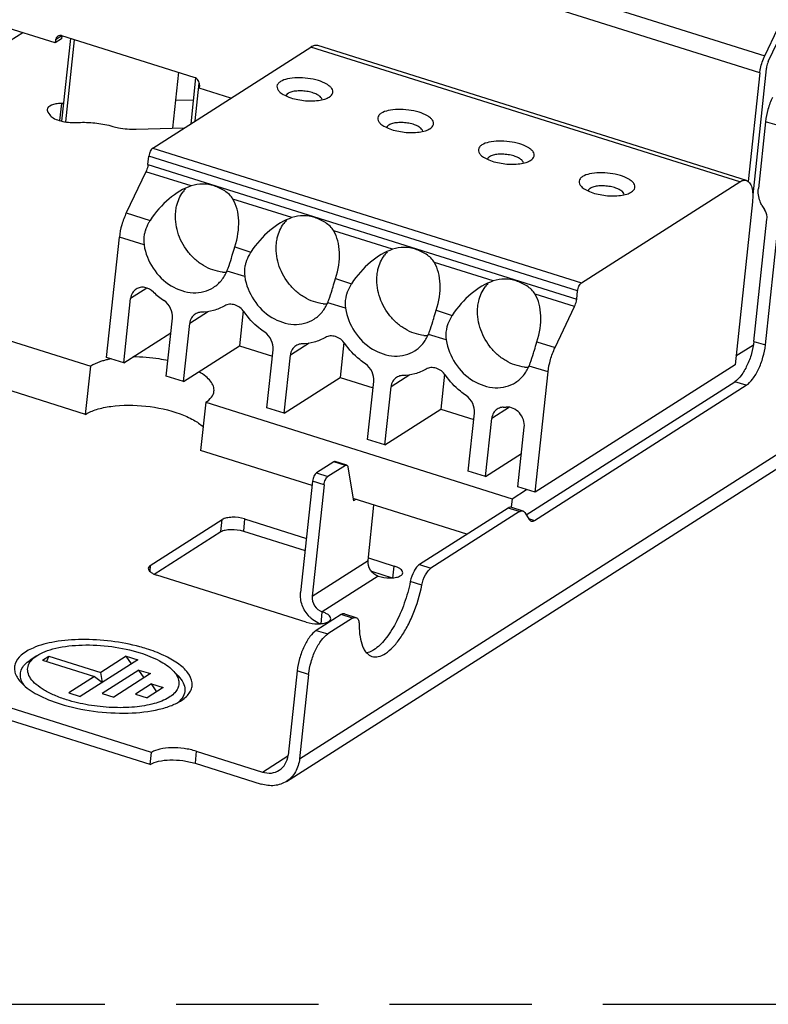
# Model space of a CAD drawing. Header units: millimetres. Extents: x 0 to 210, y 0 to 297.
# Tile 7 of 11: x 73 to 83, y 208 to 221. Entities that reach past the tile are written whole.
import ezdxf

# ---------------------------------------------------------------- set-up
doc = ezdxf.new("R2010")
doc.units = ezdxf.units.MM
doc.header["$LTSCALE"] = 19.36
doc.linetypes.add('PHANTOM', pattern=[0.8, 0.45, -0.05, 0.1, -0.05, 0.1, -0.05])
doc.layers.get('0').update_dxf_attribs({"linetype": 'CONTINUOUS'})
doc.layers.add('DEFAULT_3', color=7, linetype='PHANTOM')

msp = doc.modelspace()

# ---------------------------------------------------------------- linework, layer by layer
at = {"color": 9, "linetype": 'CONTINUOUS'}
for p, q in [((72.50049, 223.97255), (83.30515, 220.57739)), ((83.23884, 220.34599), (72.43418, 223.74116)), ((73.74338, 220.84786), (73.65636, 220.79238)), ((82.96464, 218.86285), (77.13169, 220.69575)), ((73.73589, 219.9292), (73.71094, 219.69593)), ((83.47253, 219.63166), (83.31594, 219.68086)), ((74.97802, 219.32267), (80.81097, 217.48977)), ((80.75869, 217.38003), (74.92574, 219.21292)), ((74.91364, 219.09986), (80.74659, 217.26696)), ((75.50107, 218.80717), (74.88522, 219.00069)), ((76.87123, 218.37663), (76.07015, 218.62835)), ((74.61879, 218.4414), (74.94327, 218.33944)), ((74.86007, 218.00525), (74.52406, 218.11084)), ((78.24138, 217.94608), (77.44031, 218.1978)), ((76.09509, 217.9775), (76.31343, 217.90889)), ((79.61154, 217.51553), (78.81047, 217.76726)), ((76.23023, 217.57471), (75.98883, 217.65056)), ((77.46524, 217.54696), (77.68359, 217.47835)), ((74.89995, 217.41944), (74.67773, 217.27776)), ((80.71818, 217.1678), (80.18062, 217.33671)), ((76.97644, 211.01844), (86.61993, 217.16665)), ((77.60038, 217.14416), (77.35898, 217.22002)), ((75.73505, 217.09927), (75.48091, 216.93724)), ((78.8354, 217.11641), (79.05374, 217.0478)), ((78.97054, 216.71361), (78.72914, 216.78947)), ((77.10521, 216.66872), (76.85107, 216.5067)), ((80.20556, 216.68586), (80.45174, 216.60851)), ((83.15834, 216.69436), (83.31493, 216.64515)), ((80.35701, 216.27794), (80.0993, 216.35892)), ((78.47536, 216.23817), (78.22123, 216.07615)), ((83.05352, 216.09642), (82.89693, 216.14562)), ((79.83091, 215.79832), (79.59138, 215.6456)), ((77.5997, 215.00727), (77.44311, 215.05648)), ((77.20459, 214.90441), (77.36117, 214.8552)), ((77.30889, 214.74546), (77.1523, 214.79466)), ((79.96962, 214.37863), (79.81303, 214.42783)), ((75.90689, 214.10703), (75.92443, 214.27105)), ((76.22894, 214.27889), (76.2114, 214.11487)), ((80.09321, 214.28466), (80.17262, 214.2597)), ((77.14661, 213.22831), (77.90801, 213.71374)), ((74.94549, 213.64692), (74.93693, 213.56695)), ((78.24706, 213.4752), (78.2646, 213.63922)), ((78.6071, 213.65899), (78.76369, 213.60979)), ((78.04706, 213.50052), (77.28566, 213.01509)), ((78.63957, 213.37783), (78.48298, 213.42703)), ((77.26811, 212.85108), (77.28566, 213.01509)), ((77.69795, 212.93033), (77.54136, 212.97953)), ((77.20406, 212.76449), (77.36065, 212.71528)), ((77.09925, 212.16655), (76.94266, 212.21575)), ((75.57119, 211.12095), (75.55365, 210.95694)), ((76.47158, 210.83802), (76.81845, 211.05917))]:
    msp.add_line(p, q, dxfattribs=at)
at = {"color": 6, "linetype": 'CONTINUOUS'}
for p, q in [((83.30515, 220.57739), (83.72526, 221.45927)), ((83.35428, 220.50064), (83.77439, 221.38252)), ((73.65198, 220.75138), (72.54861, 221.09809)), ((73.73899, 220.80685), (73.65198, 220.75138)), ((73.65636, 220.79238), (73.65198, 220.75138)), ((73.74338, 220.84786), (73.73899, 220.80685)), ((75.54421, 220.28392), (73.74343, 220.84979)), ((83.32586, 220.40147), (83.14225, 218.68491)), ((83.23884, 220.34599), (83.08079, 218.86841)), ((75.61373, 220.17731), (75.60934, 220.13631)), ((76.04131, 220.00057), (75.60934, 220.13631))]:
    msp.add_line(p, q, dxfattribs=at)
at = {"color": 7, "linetype": 'CONTINUOUS'}
for p, q in [((73.20864, 220.89069), (68.75111, 218.04879)), ((73.85882, 220.81353), (73.73847, 219.68839)), ((73.79442, 219.67754), (73.91408, 220.79616)), ((74.97802, 219.32267), (77.13169, 220.69575)), ((83.05569, 218.88211), (77.22273, 220.71501)), ((75.32674, 220.35226), (75.24537, 219.59163)), ((75.56205, 220.27574), (75.49539, 219.65252)), ((75.55668, 219.6916), (75.61181, 220.20696)), ((75.52993, 219.9754), (75.28575, 219.96911)), ((77.38163, 220.01675), (77.38389, 220.01822)), ((73.76431, 219.92994), (73.73589, 219.9292)), ((73.5513, 219.81152), (73.5759, 219.77451)), ((73.9081, 219.67013), (73.9942, 219.67235)), ((74.75162, 219.57891), (75.40638, 219.59577)), ((78.75179, 219.58621), (78.75405, 219.58768)), ((83.31594, 219.68086), (83.21886, 218.77325)), ((74.91364, 219.09986), (74.92574, 219.21292)), ((80.12195, 219.15566), (80.1242, 219.15713)), ((74.88522, 219.00069), (74.61879, 218.4414)), ((80.81097, 217.48977), (82.96464, 218.86285)), ((81.4921, 218.72511), (81.49436, 218.72658)), ((83.13833, 218.5915), (82.90148, 216.3773)), ((83.28577, 218.51248), (83.30264, 218.48661)), ((83.15834, 216.69436), (83.3361, 218.35622)), ((83.31493, 216.64515), (83.49269, 218.30701)), ((74.34924, 216.47651), (74.52406, 218.11084)), ((68.75111, 218.04879), (74.13387, 216.35736)), ((80.74659, 217.26696), (80.75869, 217.38003)), ((74.58413, 216.4027), (74.67773, 217.27776)), ((80.45174, 216.60851), (80.71818, 217.1678)), ((76.20887, 217.10999), (76.15783, 216.63288)), ((75.16155, 216.22126), (75.24603, 217.01105)), ((75.39643, 216.14745), (75.48091, 216.93724)), ((74.58413, 216.4027), (75.22464, 216.81106)), ((76.79697, 210.71072), (86.40673, 216.83742)), ((75.39643, 216.14745), (76.15783, 216.63288)), ((76.15783, 216.63288), (76.6067, 216.49183)), ((77.57902, 216.67944), (77.52799, 216.20234)), ((82.91426, 216.49675), (83.15208, 216.64837)), ((76.53171, 215.79071), (76.61619, 216.5805)), ((76.76659, 215.71691), (76.85107, 216.5067)), ((74.06369, 215.70129), (74.13387, 216.35736)), ((74.58413, 216.4027), (74.34924, 216.47651)), ((82.90148, 216.3773), (80.18219, 214.64362)), ((74.06369, 215.70129), (72.22482, 216.27913)), ((75.39643, 216.14745), (75.16155, 216.22126)), ((78.94918, 216.24889), (78.89815, 215.77179)), ((80.18219, 214.64362), (80.35701, 216.27794)), ((76.76659, 215.71691), (77.52799, 216.20234)), ((77.52799, 216.20234), (77.97686, 216.06129)), ((77.90186, 215.36017), (77.98634, 216.14996)), ((80.05976, 214.33679), (82.89693, 216.14562)), ((80.17262, 214.2597), (83.05352, 216.09642)), ((78.13675, 215.28636), (78.22123, 216.07615)), ((75.69976, 215.8653), (75.62959, 215.20924)), ((75.69976, 215.8653), (79.86895, 214.55521)), ((76.76659, 215.71691), (76.53171, 215.79071)), ((78.13675, 215.28636), (78.89815, 215.77179)), ((78.89815, 215.77179), (79.34702, 215.63074)), ((79.27202, 214.92962), (79.3565, 215.71941)), ((79.5069, 214.85581), (79.59138, 215.6456)), ((79.94731, 214.71742), (80.03372, 215.52524)), ((78.13675, 215.28636), (77.90186, 215.36017)), ((77.14569, 214.73283), (75.62959, 215.20924)), ((79.5069, 214.85581), (79.99543, 215.16727)), ((77.44311, 215.05648), (77.20459, 214.90441)), ((77.61791, 215.01113), (77.46132, 215.06033)), ((77.5997, 215.00727), (77.36117, 214.8552)), ((77.63406, 214.98506), (77.71091, 214.52417)), ((79.5069, 214.85581), (79.27202, 214.92962)), ((77.1523, 214.79466), (76.99002, 213.27752)), ((77.30889, 214.74546), (77.14661, 213.22831)), ((79.86895, 214.55521), (80.06525, 214.68036)), ((80.18219, 214.64362), (79.94731, 214.71742)), ((79.25286, 214.0707), (77.70544, 214.55694)), ((77.74354, 214.54497), (77.71091, 214.52417)), ((79.86895, 214.55521), (79.85638, 214.43768)), ((77.90801, 213.71374), (77.98869, 214.46794)), ((79.81303, 214.42783), (78.6071, 213.65899)), ((79.96962, 214.37863), (78.76369, 213.60979)), ((79.85855, 214.43747), (80.01514, 214.38826)), ((80.04011, 214.36761), (80.10213, 214.27072)), ((74.94549, 213.64692), (75.92443, 214.27105)), ((76.22894, 214.27889), (77.0689, 214.01494)), ((74.99923, 213.52835), (75.90689, 214.10703)), ((76.2114, 214.11487), (77.05136, 213.85093)), ((77.9119, 213.75005), (78.2646, 213.63922)), ((77.95301, 213.5676), (78.23693, 213.47839)), ((77.06811, 212.8764), (75.03245, 213.51607)), ((77.54136, 212.97953), (77.20406, 212.76449)), ((77.69795, 212.93033), (77.36065, 212.71528)), ((77.58688, 212.98917), (77.74347, 212.93996)), ((73.39908, 212.41876), (73.31149, 212.36101)), ((73.47915, 212.35809), (73.56617, 212.41357)), ((73.47915, 212.35809), (74.1838, 212.13667)), ((73.56617, 212.41357), (73.53185, 212.34153)), ((73.56617, 212.41357), (74.27082, 212.19214)), ((74.77548, 212.36485), (73.99232, 211.86555)), ((74.61889, 212.41406), (74.27082, 212.19214)), ((74.68841, 212.30745), (74.61889, 212.41406)), ((74.61889, 212.41406), (74.77548, 212.36485)), ((74.79066, 212.22549), (74.29031, 211.9065)), ((74.86018, 212.11888), (74.79066, 212.22549)), ((74.79066, 212.22549), (74.94725, 212.17629)), ((75.25062, 212.22071), (75.32402, 212.14574)), ((76.94266, 212.21575), (76.81985, 211.06764)), ((74.96218, 211.10527), (71.65423, 212.14474)), ((74.1838, 212.13667), (73.83573, 211.91476)), ((74.1838, 212.13667), (74.29683, 212.0578)), ((74.29683, 212.0578), (74.27082, 212.19214)), ((74.94725, 212.17629), (74.4469, 211.85729)), ((77.09925, 212.16655), (76.97644, 211.01844)), ((74.94463, 210.94126), (71.63668, 211.98072)), ((74.96244, 212.03693), (74.74489, 211.89824)), ((75.11903, 211.98773), (74.90148, 211.84903)), ((75.03196, 211.93032), (74.96244, 212.03693)), ((74.96244, 212.03693), (75.11903, 211.98773)), ((73.83573, 211.91476), (73.99232, 211.86555)), ((74.29031, 211.9065), (74.4469, 211.85729)), ((74.74489, 211.89824), (74.90148, 211.84903)), ((74.94463, 210.94126), (74.96218, 211.10527)), ((75.57119, 211.12095), (76.47158, 210.83802)), ((75.55365, 210.95694), (76.45404, 210.67401))]:
    msp.add_line(p, q, dxfattribs=at)
at = {"color": 6, "linetype": 'CONTINUOUS'}
msp.add_arc((73.71901, 220.7923), 0.06091, 112.50913, 134.269739, dxfattribs=at)
at = {"color": 7, "linetype": 'CONTINUOUS'}
for centre, radius, start, end in [((75.77413, 218.44623), 0.4756, 137.033157, 143.674824), ((83.65351, 218.75226), 0.439, 208.473128, 213.10593), ((77.14429, 218.01569), 0.4756, 137.033157, 143.674824), ((78.51445, 217.58514), 0.4756, 137.033157, 143.674824), ((75.98372, 218.17461), 0.54161, 264.041487, 269.65785), ((79.8846, 217.15459), 0.4756, 137.033157, 143.674824), ((75.73195, 218.13353), 1.0694, 225.961616, 235.855899), ((77.35388, 217.74406), 0.54161, 264.041487, 269.65785), ((78.72403, 217.31352), 0.54161, 264.041487, 269.65785), ((74.64328, 215.21132), 1.26559, 100.396235, 102.075866), ((80.09419, 216.88297), 0.54161, 264.041487, 269.65785), ((79.73086, 216.51683), 0.71894, 271.346753, 274.625637), ((77.41188, 213.24517), 0.42187, 223.657232, 229.053455), ((74.17059, 210.21285), 2.41214, 72.573783, 74.787112)]:
    msp.add_arc(centre, radius, start, end, dxfattribs=at)
for centre, start_param, end_param in [((75.44262, 217.99775), 6.95582019, 7.8242248), ((75.44262, 217.99775), -1.20750369, -0.33909909), ((76.81277, 217.56721), 6.95582019, 7.8242248), ((76.81277, 217.56721), -1.20750369, -0.33909909), ((78.18293, 217.13666), 6.95582019, 7.8242248), ((78.18293, 217.13666), -1.20750369, -0.33909909), ((79.55309, 216.70611), 6.95582019, 7.8242248), ((79.55309, 216.70611), -1.20750369, -0.33909909)]:
    msp.add_ellipse(centre, major_axis=(0.48414, 0.78105), ratio=0.65805643, start_param=start_param, end_param=end_param, dxfattribs=at)
at = {"color": 6, "linetype": 'CONTINUOUS'}
for points, knots in [([(73.6765, 220.83591), (73.66796, 220.82759), (73.6597, 220.8125), (73.65681, 220.7966), (73.65636, 220.79238)], [0, 0, 0, 0, 0.73737481, 1, 1, 1, 1]), ([(73.74343, 220.84979), (73.7394, 220.85105), (73.72373, 220.85473), (73.70666, 220.85311), (73.6957, 220.84857)], [0, 0, 0, 0, 0.26243703, 1, 1, 1, 1]), ([(83.23884, 220.34599), (83.24092, 220.3654), (83.25344, 220.44491), (83.27895, 220.52238), (83.30515, 220.57739)], [0, 0, 0, 0, 0.24259837, 1, 1, 1, 1]), ([(83.35428, 220.50064), (83.34305, 220.47707), (83.33212, 220.44386), (83.32675, 220.40979), (83.32586, 220.40147)], [0, 0, 0, 0, 0.7574642, 1, 1, 1, 1]), ([(75.61373, 220.17731), (75.61611, 220.19962), (75.60324, 220.24647), (75.56554, 220.27722), (75.54421, 220.28392)], [0, 0, 0, 0, 0.50076667, 1, 1, 1, 1])]:
    msp.add_open_spline(points, degree=3, knots=knots, dxfattribs=at)
at = {"color": 7, "linetype": 'CONTINUOUS'}
for points, knots in [([(77.22273, 220.71501), (77.209, 220.71933), (77.17555, 220.71941), (77.14636, 220.70509), (77.13169, 220.69575)], [0, 0, 0, 0, 0.45289672, 1, 1, 1, 1]), ([(77.3839, 220.01822), (77.40305, 220.03085), (77.4299, 220.05718), (77.43015, 220.10338), (77.41402, 220.13544), (77.38476, 220.16562), (77.32539, 220.20611), (77.22597, 220.2456), (77.09009, 220.27424), (76.94814, 220.28245), (76.82105, 220.26936), (76.74496, 220.24425), (76.71613, 220.22587)], [0, 0, 0, 0, 0.07872279, 0.1130422, 0.15170697, 0.19888586, 0.2559843, 0.39718132, 0.56235841, 0.73124104, 0.88267457, 1, 1, 1, 1]), ([(76.71613, 220.22587), (76.70362, 220.2179), (76.68212, 220.20069), (76.66477, 220.16351), (76.67255, 220.12338), (76.6894, 220.10187), (76.69964, 220.09141)], [0, 0, 0, 0, 0.27673235, 0.50255422, 0.72682817, 1, 1, 1, 1]), ([(77.28195, 219.97896), (77.28113, 219.99105), (77.26582, 220.01828), (77.22405, 220.04787), (77.165, 220.07346), (77.09314, 220.09165), (77.01561, 220.101), (76.94008, 220.1004), (76.87427, 220.09011), (76.83555, 220.07561), (76.82041, 220.06596)], [0, 0, 0, 0, 0.07158984, 0.17112772, 0.299865, 0.44948988, 0.6075018, 0.76000233, 0.8939897, 1, 1, 1, 1]), ([(76.69964, 220.09141), (76.71569, 220.07503), (76.75839, 220.04503), (76.86757, 219.99663), (77.02972, 219.96269), (77.19556, 219.96081), (77.31335, 219.98433), (77.36207, 220.00428), (77.38163, 220.01675)], [0, 0, 0, 0, 0.09601443, 0.21533097, 0.49856353, 0.78263109, 0.9028809, 1, 1, 1, 1]), ([(76.82041, 220.06596), (76.81667, 220.06357), (76.80428, 220.05471), (76.79391, 220.04181), (76.79093, 220.03133)], [0, 0, 0, 0, 0.28951908, 1, 1, 1, 1]), ([(83.41067, 220.01142), (83.38569, 219.95898), (83.34537, 219.85069), (83.32199, 219.73746), (83.31594, 219.68086)], [0, 0, 0, 0, 0.50507485, 1, 1, 1, 1]), ([(73.54122, 219.84689), (73.54091, 219.844), (73.54083, 219.83151), (73.54604, 219.81944), (73.5513, 219.81152)], [0, 0, 0, 0, 0.23385311, 1, 1, 1, 1]), ([(73.73589, 219.9292), (73.71049, 219.92855), (73.66313, 219.9239), (73.59418, 219.90745), (73.5441, 219.87381), (73.54122, 219.84689)], [0, 0, 0, 0, 0.34449412, 0.63280012, 1, 1, 1, 1]), ([(78.75406, 219.58767), (78.77321, 219.6003), (78.80006, 219.62664), (78.80031, 219.67283), (78.78417, 219.7049), (78.75492, 219.73508), (78.69555, 219.77556), (78.59613, 219.81506), (78.46025, 219.8437), (78.31829, 219.85191), (78.19121, 219.83882), (78.11511, 219.81371), (78.08629, 219.79533)], [0, 0, 0, 0, 0.07872279, 0.1130422, 0.15170697, 0.19888586, 0.2559843, 0.39718132, 0.56235841, 0.73124104, 0.88267457, 1, 1, 1, 1]), ([(73.5759, 219.77451), (73.58766, 219.75682), (73.62944, 219.72536), (73.7398, 219.68108), (73.83939, 219.66836), (73.9081, 219.67013)], [0, 0, 0, 0, 0.17844422, 0.42242381, 1, 1, 1, 1]), ([(78.08629, 219.79533), (78.07378, 219.78735), (78.05228, 219.77014), (78.03493, 219.73296), (78.04271, 219.69284), (78.05955, 219.67133), (78.0698, 219.66087)], [0, 0, 0, 0, 0.27673235, 0.50255422, 0.72682817, 1, 1, 1, 1]), ([(73.9942, 219.67235), (74.06903, 219.67427), (74.21818, 219.66633), (74.36487, 219.63792), (74.43602, 219.61784)], [0, 0, 0, 0, 0.50308253, 1, 1, 1, 1]), ([(74.43602, 219.61784), (74.46102, 219.61079), (74.56442, 219.58633), (74.67141, 219.57685), (74.75162, 219.57891)], [0, 0, 0, 0, 0.2445829, 1, 1, 1, 1]), ([(78.0698, 219.66087), (78.08584, 219.64448), (78.12855, 219.61448), (78.23773, 219.56608), (78.39988, 219.53214), (78.56572, 219.53026), (78.68351, 219.55378), (78.73223, 219.57373), (78.75179, 219.58621)], [0, 0, 0, 0, 0.09601443, 0.21533097, 0.49856353, 0.78263109, 0.9028809, 1, 1, 1, 1]), ([(78.19057, 219.63541), (78.18683, 219.63303), (78.17443, 219.62416), (78.16407, 219.61126), (78.16109, 219.60078)], [0, 0, 0, 0, 0.28951908, 1, 1, 1, 1]), ([(78.65211, 219.54841), (78.65129, 219.5605), (78.63598, 219.58774), (78.59421, 219.61732), (78.53515, 219.64291), (78.4633, 219.6611), (78.38577, 219.67046), (78.31024, 219.66986), (78.24442, 219.65957), (78.2057, 219.64506), (78.19057, 219.63541)], [0, 0, 0, 0, 0.07158984, 0.17112772, 0.299865, 0.44948988, 0.6075018, 0.76000233, 0.8939897, 1, 1, 1, 1]), ([(74.97802, 219.32267), (74.97122, 219.31834), (74.95837, 219.30445), (74.93777, 219.26855), (74.92817, 219.23572), (74.92574, 219.21292)], [0, 0, 0, 0, 0.19470826, 0.44602076, 1, 1, 1, 1]), ([(79.45644, 219.36478), (79.44394, 219.35681), (79.42244, 219.33959), (79.40509, 219.30241), (79.41286, 219.26229), (79.42971, 219.24078), (79.43995, 219.23032)], [0, 0, 0, 0, 0.27673235, 0.50255422, 0.72682817, 1, 1, 1, 1]), ([(80.12421, 219.15713), (80.14336, 219.16976), (80.17022, 219.19609), (80.17046, 219.24228), (80.15433, 219.27435), (80.12508, 219.30453), (80.0657, 219.34501), (79.96629, 219.38451), (79.8304, 219.41315), (79.68845, 219.42136), (79.56136, 219.40827), (79.48527, 219.38316), (79.45644, 219.36478)], [0, 0, 0, 0, 0.07872279, 0.1130422, 0.15170697, 0.19888586, 0.2559843, 0.39718132, 0.56235841, 0.73124104, 0.88267457, 1, 1, 1, 1]), ([(79.43995, 219.23032), (79.456, 219.21393), (79.4987, 219.18394), (79.60789, 219.13554), (79.77003, 219.10159), (79.93587, 219.09972), (80.05366, 219.12324), (80.10238, 219.14319), (80.12195, 219.15566)], [0, 0, 0, 0, 0.09601443, 0.21533097, 0.49856353, 0.78263109, 0.9028809, 1, 1, 1, 1]), ([(79.56073, 219.20487), (79.55698, 219.20248), (79.54459, 219.19362), (79.53422, 219.18071), (79.53124, 219.17024)], [0, 0, 0, 0, 0.28951908, 1, 1, 1, 1]), ([(80.02226, 219.11786), (80.02144, 219.12996), (80.00613, 219.15719), (79.96436, 219.18678), (79.90531, 219.21237), (79.83345, 219.23056), (79.75592, 219.23991), (79.6804, 219.23931), (79.61458, 219.22902), (79.57586, 219.21451), (79.56073, 219.20487)], [0, 0, 0, 0, 0.07158984, 0.17112772, 0.299865, 0.44948988, 0.6075018, 0.76000233, 0.8939897, 1, 1, 1, 1]), ([(74.91364, 219.09986), (74.91275, 219.09155), (74.90738, 219.05747), (74.89645, 219.02427), (74.88522, 219.00069)], [0, 0, 0, 0, 0.2425358, 1, 1, 1, 1]), ([(80.8266, 218.93424), (80.81409, 218.92626), (80.79259, 218.90905), (80.77524, 218.87187), (80.78302, 218.83174), (80.79986, 218.81023), (80.81011, 218.79977)], [0, 0, 0, 0, 0.27673235, 0.50255422, 0.72682817, 1, 1, 1, 1]), ([(81.49437, 218.72658), (81.51352, 218.73921), (81.54037, 218.76554), (81.54062, 218.81174), (81.52449, 218.84381), (81.49523, 218.87398), (81.43586, 218.91447), (81.33644, 218.95397), (81.20056, 218.98261), (81.05861, 218.99081), (80.93152, 218.97773), (80.85542, 218.95261), (80.8266, 218.93424)], [0, 0, 0, 0, 0.07872279, 0.1130422, 0.15170697, 0.19888586, 0.2559843, 0.39718132, 0.56235841, 0.73124104, 0.88267457, 1, 1, 1, 1]), ([(75.81276, 218.80684), (75.76349, 218.82233), (75.65823, 218.84154), (75.55188, 218.82432), (75.50107, 218.80717)], [0, 0, 0, 0, 0.49063433, 1, 1, 1, 1]), ([(76.07015, 218.62835), (76.05718, 218.65081), (76.02224, 218.69165), (75.93793, 218.75673), (75.86369, 218.79084), (75.81276, 218.80684)], [0, 0, 0, 0, 0.24416525, 0.49756482, 1, 1, 1, 1]), ([(80.81011, 218.79977), (80.82616, 218.78339), (80.86886, 218.75339), (80.97804, 218.70499), (81.14019, 218.67105), (81.30603, 218.66917), (81.42382, 218.69269), (81.47254, 218.71264), (81.4921, 218.72511)], [0, 0, 0, 0, 0.09601443, 0.21533097, 0.49856353, 0.78263109, 0.9028809, 1, 1, 1, 1]), ([(80.93088, 218.77432), (80.92714, 218.77193), (80.91474, 218.76307), (80.90438, 218.75017), (80.9014, 218.73969)], [0, 0, 0, 0, 0.28951908, 1, 1, 1, 1]), ([(81.39242, 218.68732), (81.3916, 218.69941), (81.37629, 218.72664), (81.33452, 218.75623), (81.27547, 218.78182), (81.20361, 218.80001), (81.12608, 218.80936), (81.05055, 218.80877), (80.98474, 218.79847), (80.94602, 218.78397), (80.93088, 218.77432)], [0, 0, 0, 0, 0.07158984, 0.17112772, 0.299865, 0.44948988, 0.6075018, 0.76000233, 0.8939897, 1, 1, 1, 1]), ([(82.96464, 218.86285), (82.97931, 218.8722), (83.0085, 218.88652), (83.04195, 218.88643), (83.05568, 218.88211)], [0, 0, 0, 0, 0.54710329, 1, 1, 1, 1]), ([(83.05568, 218.88211), (83.07279, 218.87673), (83.10684, 218.84883), (83.13358, 218.78171), (83.14518, 218.69317), (83.14214, 218.62719), (83.13833, 218.5915)], [0, 0, 0, 0, 0.16794935, 0.3841621, 0.6637931, 1, 1, 1, 1]), ([(83.26761, 218.54296), (83.25784, 218.56097), (83.22498, 218.63295), (83.21262, 218.71495), (83.21886, 218.77325)], [0, 0, 0, 0, 0.25892011, 1, 1, 1, 1]), ([(75.29049, 218.45966), (75.29315, 218.48451), (75.3089, 218.57933), (75.34881, 218.67068), (75.39096, 218.72796)], [0, 0, 0, 0, 0.2600216, 1, 1, 1, 1]), ([(74.61879, 218.4414), (74.59381, 218.38896), (74.55349, 218.28067), (74.53011, 218.16744), (74.52406, 218.11084)], [0, 0, 0, 0, 0.50507485, 1, 1, 1, 1]), ([(75.9275, 217.63593), (75.83765, 217.64527), (75.70221, 217.69414), (75.551, 217.80619), (75.41713, 217.95032), (75.30283, 218.16912), (75.28049, 218.36618), (75.29049, 218.45966)], [0, 0, 0, 0, 0.23771083, 0.36422814, 0.49369375, 0.75258736, 1, 1, 1, 1]), ([(77.18292, 218.3763), (77.13364, 218.39178), (77.02839, 218.41099), (76.92203, 218.39377), (76.87123, 218.37663)], [0, 0, 0, 0, 0.49063433, 1, 1, 1, 1]), ([(77.44031, 218.1978), (77.42733, 218.22027), (77.3924, 218.2611), (77.30809, 218.32618), (77.23384, 218.36029), (77.18292, 218.3763)], [0, 0, 0, 0, 0.24416525, 0.49756482, 1, 1, 1, 1]), ([(83.3361, 218.35622), (83.33727, 218.36714), (83.33773, 218.41268), (83.32143, 218.4578), (83.30264, 218.48661)], [0, 0, 0, 0, 0.24199009, 1, 1, 1, 1]), ([(74.94327, 218.33944), (74.9361, 218.32835), (74.9084, 218.28267), (74.88657, 218.23324), (74.87495, 218.19473)], [0, 0, 0, 0, 0.24713937, 1, 1, 1, 1]), ([(76.66065, 218.02911), (76.66331, 218.05396), (76.67905, 218.14879), (76.71897, 218.24013), (76.76112, 218.29741)], [0, 0, 0, 0, 0.2600216, 1, 1, 1, 1]), ([(74.87495, 218.19473), (74.87027, 218.17924), (74.85484, 218.11749), (74.85284, 218.05217), (74.86007, 218.00525)], [0, 0, 0, 0, 0.25415166, 1, 1, 1, 1]), ([(74.86007, 218.00525), (74.8774, 217.8928), (74.96502, 217.67435), (75.20674, 217.43408), (75.47179, 217.34346), (75.67486, 217.36388), (75.76533, 217.40299), (75.80549, 217.42859)], [0, 0, 0, 0, 0.26552071, 0.53003776, 0.77440385, 0.88887525, 1, 1, 1, 1]), ([(76.04937, 217.82569), (76.05326, 217.8386), (76.06833, 217.88925), (76.08309, 217.94001), (76.09509, 217.9775)], [0, 0, 0, 0, 0.25508171, 1, 1, 1, 1]), ([(77.29765, 217.20538), (77.20781, 217.21473), (77.07237, 217.26359), (76.92116, 217.37564), (76.78729, 217.51977), (76.67299, 217.73857), (76.65065, 217.93563), (76.66065, 218.02911)], [0, 0, 0, 0, 0.23771083, 0.36422814, 0.49369375, 0.75258736, 1, 1, 1, 1]), ([(78.55307, 217.94575), (78.5038, 217.96123), (78.39855, 217.98044), (78.29219, 217.96322), (78.24138, 217.94608)], [0, 0, 0, 0, 0.49063433, 1, 1, 1, 1]), ([(75.98883, 217.65056), (75.99441, 217.66396), (76.017, 217.72148), (76.0357, 217.78044), (76.04937, 217.82569)], [0, 0, 0, 0, 0.23487772, 1, 1, 1, 1]), ([(76.31343, 217.90889), (76.30625, 217.89781), (76.27855, 217.85212), (76.25673, 217.8027), (76.2451, 217.76418)], [0, 0, 0, 0, 0.24713937, 1, 1, 1, 1]), ([(78.03081, 217.59857), (78.03346, 217.62342), (78.04921, 217.71824), (78.08912, 217.80958), (78.13127, 217.86687)], [0, 0, 0, 0, 0.2600216, 1, 1, 1, 1]), ([(78.81047, 217.76726), (78.79749, 217.78972), (78.76256, 217.83055), (78.67825, 217.89564), (78.604, 217.92975), (78.55307, 217.94575)], [0, 0, 0, 0, 0.24416525, 0.49756482, 1, 1, 1, 1]), ([(76.2451, 217.76418), (76.24043, 217.7487), (76.225, 217.68694), (76.223, 217.62162), (76.23023, 217.57471)], [0, 0, 0, 0, 0.25415166, 1, 1, 1, 1]), ([(75.80549, 217.42859), (75.84581, 217.4543), (75.91973, 217.52006), (75.96985, 217.60508), (75.98883, 217.65056)], [0, 0, 0, 0, 0.49249282, 1, 1, 1, 1]), ([(76.23023, 217.57471), (76.24755, 217.46225), (76.33518, 217.2438), (76.5769, 217.00353), (76.84195, 216.91291), (77.04502, 216.93333), (77.13549, 216.97244), (77.17564, 216.99804)], [0, 0, 0, 0, 0.26552071, 0.53003776, 0.77440385, 0.88887525, 1, 1, 1, 1]), ([(78.66781, 216.77484), (78.57797, 216.78418), (78.44252, 216.83304), (78.29132, 216.94509), (78.15744, 217.08923), (78.04314, 217.30803), (78.02081, 217.50509), (78.03081, 217.59857)], [0, 0, 0, 0, 0.23771083, 0.36422814, 0.49369375, 0.75258736, 1, 1, 1, 1]), ([(74.98856, 217.36477), (74.95634, 217.39585), (74.89484, 217.43067), (74.80811, 217.43157), (74.76919, 217.41661), (74.75251, 217.40598)], [0, 0, 0, 0, 0.52533197, 0.76786583, 1, 1, 1, 1]), ([(77.41952, 217.39514), (77.42342, 217.40805), (77.43849, 217.4587), (77.45324, 217.50946), (77.46524, 217.54696)], [0, 0, 0, 0, 0.25508171, 1, 1, 1, 1]), ([(77.68359, 217.47835), (77.67641, 217.46726), (77.64871, 217.42157), (77.62689, 217.37215), (77.61526, 217.33364)], [0, 0, 0, 0, 0.24713937, 1, 1, 1, 1]), ([(79.40096, 217.16802), (79.40362, 217.19287), (79.41937, 217.2877), (79.45928, 217.37904), (79.50143, 217.43632)], [0, 0, 0, 0, 0.2600216, 1, 1, 1, 1]), ([(79.92323, 217.5152), (79.87396, 217.53069), (79.7687, 217.5499), (79.66235, 217.53268), (79.61154, 217.51553)], [0, 0, 0, 0, 0.49063433, 1, 1, 1, 1]), ([(80.18062, 217.33671), (80.16765, 217.35917), (80.13271, 217.40001), (80.0484, 217.46509), (79.97416, 217.4992), (79.92323, 217.5152)], [0, 0, 0, 0, 0.24416525, 0.49756482, 1, 1, 1, 1]), ([(80.75869, 217.38003), (80.76113, 217.40282), (80.77072, 217.43565), (80.79132, 217.47156), (80.80418, 217.48544), (80.81097, 217.48977)], [0, 0, 0, 0, 0.55397958, 0.80529195, 1, 1, 1, 1]), ([(74.75251, 217.40598), (74.73178, 217.39276), (74.69548, 217.3541), (74.68051, 217.30379), (74.67773, 217.27776)], [0, 0, 0, 0, 0.48429036, 1, 1, 1, 1]), ([(77.35898, 217.22002), (77.36457, 217.23341), (77.38716, 217.29093), (77.40586, 217.34989), (77.41952, 217.39514)], [0, 0, 0, 0, 0.23487772, 1, 1, 1, 1]), ([(77.61526, 217.33364), (77.61058, 217.31815), (77.59516, 217.25639), (77.59316, 217.19108), (77.60038, 217.14416)], [0, 0, 0, 0, 0.25415166, 1, 1, 1, 1]), ([(75.24603, 217.01105), (75.2508, 217.05561), (75.23162, 217.14979), (75.1699, 217.2226), (75.13172, 217.24847)], [0, 0, 0, 0, 0.4928512, 1, 1, 1, 1]), ([(75.95719, 217.17782), (75.90954, 217.15019), (75.80532, 217.10677), (75.69368, 217.09107), (75.63729, 217.08973)], [0, 0, 0, 0, 0.49406661, 1, 1, 1, 1]), ([(76.22068, 217.09502), (76.19029, 217.13791), (76.12458, 217.19027), (76.02372, 217.2034), (75.97693, 217.18927), (75.95719, 217.17782)], [0, 0, 0, 0, 0.52787841, 0.77085812, 1, 1, 1, 1]), ([(77.17564, 216.99804), (77.21596, 217.02375), (77.28989, 217.08952), (77.34001, 217.17454), (77.35898, 217.22002)], [0, 0, 0, 0, 0.49249282, 1, 1, 1, 1]), ([(80.03796, 216.34429), (79.94812, 216.35364), (79.81268, 216.4025), (79.66147, 216.51455), (79.5276, 216.65868), (79.4133, 216.87748), (79.39096, 217.07454), (79.40096, 217.16802)], [0, 0, 0, 0, 0.23771083, 0.36422814, 0.49369375, 0.75258736, 1, 1, 1, 1]), ([(80.71818, 217.1678), (80.72941, 217.19137), (80.74034, 217.22458), (80.74571, 217.25865), (80.74659, 217.26696)], [0, 0, 0, 0, 0.7574642, 1, 1, 1, 1]), ([(75.55569, 217.06546), (75.535, 217.05226), (75.49878, 217.01369), (75.48372, 216.96351), (75.48095, 216.93753)], [0, 0, 0, 0, 0.48433357, 1, 1, 1, 1]), ([(75.63729, 217.08973), (75.62998, 217.08956), (75.60149, 217.08711), (75.57362, 217.07688), (75.55569, 217.06546)], [0, 0, 0, 0, 0.25608365, 1, 1, 1, 1]), ([(76.50208, 216.81774), (76.47512, 216.83601), (76.36928, 216.91519), (76.27821, 217.01382), (76.22068, 217.09502)], [0, 0, 0, 0, 0.24660975, 1, 1, 1, 1]), ([(77.60038, 217.14416), (77.61771, 217.03171), (77.70533, 216.81326), (77.94706, 216.57299), (78.21211, 216.48237), (78.41517, 216.50279), (78.50565, 216.5419), (78.5458, 216.5675)], [0, 0, 0, 0, 0.26552071, 0.53003776, 0.77440385, 0.88887525, 1, 1, 1, 1]), ([(78.78968, 216.9646), (78.79358, 216.9775), (78.80865, 217.02816), (78.8234, 217.07892), (78.8354, 217.11641)], [0, 0, 0, 0, 0.25508171, 1, 1, 1, 1]), ([(79.05374, 217.0478), (79.04657, 217.03671), (79.01887, 216.99103), (78.99704, 216.9416), (78.98542, 216.90309)], [0, 0, 0, 0, 0.24713996, 1, 1, 1, 1]), ([(78.72914, 216.78947), (78.73473, 216.80286), (78.75732, 216.86039), (78.77602, 216.91934), (78.78968, 216.9646)], [0, 0, 0, 0, 0.23487772, 1, 1, 1, 1]), ([(78.98542, 216.90309), (78.98074, 216.88761), (78.96531, 216.82585), (78.96331, 216.76053), (78.97054, 216.71361)], [0, 0, 0, 0, 0.25415166, 1, 1, 1, 1]), ([(76.61619, 216.5805), (76.62095, 216.62502), (76.60181, 216.71909), (76.54023, 216.7919), (76.50208, 216.81774)], [0, 0, 0, 0, 0.49284472, 1, 1, 1, 1]), ([(77.59084, 216.66448), (77.56045, 216.70737), (77.49473, 216.75972), (77.39388, 216.77285), (77.34709, 216.75872), (77.32735, 216.74727)], [0, 0, 0, 0, 0.52787841, 0.77085812, 1, 1, 1, 1]), ([(78.5458, 216.5675), (78.58612, 216.59321), (78.66004, 216.65897), (78.71016, 216.74399), (78.72914, 216.78947)], [0, 0, 0, 0, 0.49249282, 1, 1, 1, 1]), ([(76.92585, 216.63491), (76.90516, 216.62172), (76.86894, 216.58314), (76.85388, 216.53296), (76.8511, 216.50698)], [0, 0, 0, 0, 0.48433357, 1, 1, 1, 1]), ([(77.00745, 216.65919), (77.00013, 216.65901), (76.97164, 216.65656), (76.94377, 216.64634), (76.92585, 216.63491)], [0, 0, 0, 0, 0.25608365, 1, 1, 1, 1]), ([(77.32735, 216.74727), (77.2797, 216.71964), (77.17548, 216.67623), (77.06384, 216.66052), (77.00745, 216.65919)], [0, 0, 0, 0, 0.49406661, 1, 1, 1, 1]), ([(77.87224, 216.38719), (77.84527, 216.40547), (77.73943, 216.48465), (77.64837, 216.58328), (77.59084, 216.66448)], [0, 0, 0, 0, 0.24660975, 1, 1, 1, 1]), ([(78.97054, 216.71361), (78.98787, 216.60116), (79.07549, 216.38271), (79.31721, 216.14244), (79.58226, 216.05182), (79.78533, 216.07224), (79.8758, 216.11135), (79.91595, 216.13695)], [0, 0, 0, 0, 0.26552071, 0.53003776, 0.77440385, 0.88887525, 1, 1, 1, 1]), ([(80.15984, 216.53405), (80.16373, 216.54696), (80.1788, 216.59761), (80.19356, 216.64837), (80.20556, 216.68586)], [0, 0, 0, 0, 0.25508098, 1, 1, 1, 1]), ([(83.15834, 216.69436), (83.15228, 216.63776), (83.12892, 216.52452), (83.07031, 216.36729), (82.99513, 216.23668), (82.9309, 216.16728), (82.89693, 216.14562)], [0, 0, 0, 0, 0.27459357, 0.55481625, 0.8056814, 1, 1, 1, 1]), ([(83.05352, 216.09642), (83.08749, 216.11807), (83.15172, 216.18747), (83.2269, 216.31809), (83.28551, 216.47531), (83.30887, 216.58855), (83.31493, 216.64515)], [0, 0, 0, 0, 0.19431863, 0.44518379, 0.72540646, 1, 1, 1, 1]), ([(80.0993, 216.35892), (80.10488, 216.37232), (80.12747, 216.42984), (80.14617, 216.4888), (80.15984, 216.53405)], [0, 0, 0, 0, 0.23487772, 1, 1, 1, 1]), ([(80.35701, 216.27794), (80.36307, 216.33454), (80.38644, 216.44778), (80.42676, 216.55606), (80.45174, 216.60851)], [0, 0, 0, 0, 0.49492515, 1, 1, 1, 1]), ([(74.30662, 216.43103), (74.28996, 216.42626), (74.2302, 216.40739), (74.17214, 216.38175), (74.13387, 216.35736)], [0, 0, 0, 0, 0.27638166, 1, 1, 1, 1]), ([(74.37851, 216.44891), (74.37231, 216.44759), (74.34821, 216.44222), (74.32427, 216.43609), (74.30662, 216.43103)], [0, 0, 0, 0, 0.2566101, 1, 1, 1, 1]), ([(75.18425, 216.43282), (75.14544, 216.44121), (74.98842, 216.47041), (74.82823, 216.48291), (74.70825, 216.48206)], [0, 0, 0, 0, 0.24864333, 1, 1, 1, 1]), ([(77.98634, 216.14996), (77.99111, 216.19448), (77.97197, 216.28855), (77.91038, 216.36135), (77.87224, 216.38719)], [0, 0, 0, 0, 0.49284472, 1, 1, 1, 1]), ([(79.91595, 216.13695), (79.95628, 216.16266), (80.0302, 216.22842), (80.08032, 216.31345), (80.0993, 216.35892)], [0, 0, 0, 0, 0.49249282, 1, 1, 1, 1]), ([(75.81172, 216.01562), (75.81411, 216.03802), (75.80713, 216.08793), (75.76516, 216.15759), (75.69627, 216.22384), (75.63852, 216.26201), (75.60606, 216.28072)], [0, 0, 0, 0, 0.19189705, 0.4132025, 0.68089083, 1, 1, 1, 1]), ([(78.3776, 216.22864), (78.37029, 216.22847), (78.3418, 216.22601), (78.31393, 216.21579), (78.29601, 216.20436)], [0, 0, 0, 0, 0.25608365, 1, 1, 1, 1]), ([(78.6975, 216.31673), (78.64985, 216.2891), (78.54564, 216.24568), (78.43399, 216.22997), (78.3776, 216.22864)], [0, 0, 0, 0, 0.49406661, 1, 1, 1, 1]), ([(78.96099, 216.23393), (78.9306, 216.27682), (78.86489, 216.32918), (78.76403, 216.34231), (78.71724, 216.32817), (78.6975, 216.31673)], [0, 0, 0, 0, 0.52787841, 0.77085812, 1, 1, 1, 1]), ([(79.2424, 215.95665), (79.21543, 215.97492), (79.10959, 216.0541), (79.01852, 216.15273), (78.96099, 216.23393)], [0, 0, 0, 0, 0.24660975, 1, 1, 1, 1]), ([(78.29601, 216.20436), (78.27531, 216.19117), (78.23909, 216.1526), (78.22404, 216.10242), (78.22126, 216.07643)], [0, 0, 0, 0, 0.48433357, 1, 1, 1, 1]), ([(75.69977, 215.8653), (75.72954, 215.88428), (75.78073, 215.92529), (75.80867, 215.987), (75.81172, 216.01562)], [0, 0, 0, 0, 0.55092575, 1, 1, 1, 1]), ([(79.3565, 215.71941), (79.36126, 215.76393), (79.34213, 215.858), (79.28054, 215.93081), (79.2424, 215.95665)], [0, 0, 0, 0, 0.49284472, 1, 1, 1, 1]), ([(74.06369, 215.7013), (74.10946, 215.73048), (74.22337, 215.77724), (74.49882, 215.83263), (74.88718, 215.82888), (75.26746, 215.75023), (75.52472, 215.6377), (75.62598, 215.56785), (75.66443, 215.52963)], [0, 0, 0, 0, 0.09689904, 0.21679378, 0.50015692, 0.78343087, 0.90322992, 1, 1, 1, 1]), ([(79.66616, 215.77382), (79.64547, 215.76062), (79.60925, 215.72205), (79.59419, 215.67187), (79.59141, 215.64589)], [0, 0, 0, 0, 0.48433357, 1, 1, 1, 1]), ([(79.74776, 215.79809), (79.74044, 215.79792), (79.71195, 215.79547), (79.68409, 215.78525), (79.66616, 215.77382)], [0, 0, 0, 0, 0.25608365, 1, 1, 1, 1]), ([(80.03372, 215.52524), (80.03738, 215.55942), (80.02767, 215.63166), (79.97305, 215.72438), (79.88941, 215.78866), (79.8207, 215.80282), (79.78884, 215.80024)], [0, 0, 0, 0, 0.25072235, 0.51262987, 0.76683006, 1, 1, 1, 1]), ([(77.46132, 215.06033), (77.45997, 215.06075), (77.45363, 215.0618), (77.44726, 215.05912), (77.44311, 215.05648)], [0, 0, 0, 0, 0.22264808, 1, 1, 1, 1]), ([(77.5997, 215.00727), (77.60125, 215.00826), (77.60671, 215.01132), (77.61364, 215.01246), (77.61791, 215.01112)], [0, 0, 0, 0, 0.2919347, 1, 1, 1, 1]), ([(77.20459, 214.90441), (77.19779, 214.90008), (77.18493, 214.88619), (77.16434, 214.85029), (77.15474, 214.81746), (77.1523, 214.79466)], [0, 0, 0, 0, 0.19470826, 0.44602076, 1, 1, 1, 1]), ([(77.61791, 215.01112), (77.61993, 215.01049), (77.62933, 215.00497), (77.63268, 214.99337), (77.63406, 214.98506)], [0, 0, 0, 0, 0.20156118, 1, 1, 1, 1]), ([(77.30889, 214.74546), (77.31133, 214.76825), (77.32093, 214.80108), (77.34152, 214.83699), (77.35438, 214.85087), (77.36117, 214.8552)], [0, 0, 0, 0, 0.55397958, 0.80529195, 1, 1, 1, 1]), ([(79.85855, 214.43747), (79.85519, 214.43852), (79.83934, 214.44113), (79.8234, 214.43445), (79.81303, 214.42783)], [0, 0, 0, 0, 0.22262245, 1, 1, 1, 1]), ([(79.96962, 214.37863), (79.9735, 214.3811), (79.98717, 214.38874), (80.00449, 214.39161), (80.01514, 214.38826)], [0, 0, 0, 0, 0.29206081, 1, 1, 1, 1]), ([(80.01514, 214.38826), (80.01758, 214.3875), (80.0277, 214.38315), (80.03559, 214.37467), (80.04011, 214.36761)], [0, 0, 0, 0, 0.23391289, 1, 1, 1, 1]), ([(76.22894, 214.27889), (76.1743, 214.29606), (76.08954, 214.30708), (75.98648, 214.29673), (75.94147, 214.28191), (75.92443, 214.27105)], [0, 0, 0, 0, 0.55306652, 0.80493498, 1, 1, 1, 1]), ([(80.10213, 214.27072), (80.10376, 214.26818), (80.11017, 214.25937), (80.11956, 214.25244), (80.1271, 214.25007)], [0, 0, 0, 0, 0.27568508, 1, 1, 1, 1]), ([(80.1271, 214.25007), (80.13046, 214.24901), (80.14631, 214.24641), (80.16225, 214.25309), (80.17262, 214.2597)], [0, 0, 0, 0, 0.22262245, 1, 1, 1, 1]), ([(75.90689, 214.10703), (75.92392, 214.11789), (75.96894, 214.13271), (76.072, 214.14306), (76.15675, 214.13204), (76.2114, 214.11487)], [0, 0, 0, 0, 0.19506502, 0.44693348, 1, 1, 1, 1]), ([(78.04706, 213.50052), (78.00438, 213.51393), (77.92898, 213.57542), (77.90324, 213.66913), (77.90801, 213.71374)], [0, 0, 0, 0, 0.49923332, 1, 1, 1, 1]), ([(74.9175, 213.60935), (74.91545, 213.59012), (74.94134, 213.55802), (74.98503, 213.53335), (75.01559, 213.52136), (75.03245, 213.51607)], [0, 0, 0, 0, 0.3743664, 0.6578931, 1, 1, 1, 1]), ([(74.94549, 213.64692), (74.94153, 213.6444), (74.92875, 213.63519), (74.91869, 213.62048), (74.9175, 213.60935)], [0, 0, 0, 0, 0.29545411, 1, 1, 1, 1]), ([(78.37955, 213.54594), (78.3816, 213.56517), (78.35571, 213.59726), (78.31203, 213.62194), (78.28146, 213.63392), (78.2646, 213.63922)], [0, 0, 0, 0, 0.37435452, 0.65789093, 1, 1, 1, 1]), ([(78.33656, 213.50024), (78.3426, 213.50303), (78.36116, 213.5128), (78.37799, 213.53131), (78.37955, 213.54594)], [0, 0, 0, 0, 0.31149191, 1, 1, 1, 1]), ([(78.6071, 213.65899), (78.59259, 213.64974), (78.56459, 213.62134), (78.5169, 213.54571), (78.49289, 213.47623), (78.48298, 213.42703)], [0, 0, 0, 0, 0.19279314, 0.43778308, 1, 1, 1, 1]), ([(78.63957, 213.37783), (78.64948, 213.42703), (78.67349, 213.4965), (78.72118, 213.57213), (78.74918, 213.60054), (78.76369, 213.60979)], [0, 0, 0, 0, 0.56221684, 0.80720681, 1, 1, 1, 1]), ([(78.48298, 213.42703), (78.46287, 213.32715), (78.40857, 213.13267), (78.29351, 212.86669), (78.15664, 212.64999), (78.04476, 212.53638), (77.98674, 212.49934)], [0, 0, 0, 0, 0.28498524, 0.56278216, 0.80744634, 1, 1, 1, 1]), ([(78.04706, 213.50052), (78.09746, 213.48469), (78.17597, 213.47361), (78.27381, 213.48025), (78.31813, 213.49171), (78.33656, 213.50024)], [0, 0, 0, 0, 0.53924192, 0.79272932, 1, 1, 1, 1]), ([(77.10667, 212.95393), (77.06531, 212.99725), (77.00126, 213.09983), (76.98392, 213.22043), (76.99002, 213.27752)], [0, 0, 0, 0, 0.51058943, 1, 1, 1, 1]), ([(77.96102, 212.41145), (77.98859, 212.40279), (78.05583, 212.40276), (78.15426, 212.45104), (78.25375, 212.53807), (78.35167, 212.66093), (78.44383, 212.81395), (78.55399, 213.05105), (78.61281, 213.24492), (78.63957, 213.37783)], [0, 0, 0, 0, 0.0685756, 0.15148382, 0.25527319, 0.38018068, 0.52292498, 0.67822836, 1, 1, 1, 1]), ([(77.14661, 213.22831), (77.14184, 213.1837), (77.16758, 213.08999), (77.24298, 213.0285), (77.28566, 213.01509)], [0, 0, 0, 0, 0.50076655, 1, 1, 1, 1]), ([(77.40061, 212.92182), (77.40266, 212.94104), (77.37677, 212.97314), (77.33308, 212.99781), (77.30251, 213.0098), (77.28566, 213.01509)], [0, 0, 0, 0, 0.37435452, 0.65789093, 1, 1, 1, 1]), ([(77.06811, 212.8764), (77.11852, 212.86056), (77.19702, 212.84949), (77.29486, 212.85612), (77.33919, 212.86758), (77.35762, 212.87611)], [0, 0, 0, 0, 0.53924192, 0.79272932, 1, 1, 1, 1]), ([(77.25932, 212.85397), (77.24825, 212.85779), (77.20367, 212.87579), (77.16285, 212.90273), (77.13541, 212.92652)], [0, 0, 0, 0, 0.24387284, 1, 1, 1, 1]), ([(77.35762, 212.87611), (77.36366, 212.87891), (77.38222, 212.88867), (77.39904, 212.90719), (77.40061, 212.92182)], [0, 0, 0, 0, 0.31149191, 1, 1, 1, 1]), ([(77.58688, 212.98916), (77.58352, 212.99022), (77.56768, 212.99282), (77.55173, 212.98614), (77.54136, 212.97953)], [0, 0, 0, 0, 0.22262826, 1, 1, 1, 1]), ([(77.69795, 212.93033), (77.70184, 212.9328), (77.7155, 212.94044), (77.73283, 212.94331), (77.74347, 212.93996)], [0, 0, 0, 0, 0.29218906, 1, 1, 1, 1]), ([(77.74347, 212.93996), (77.75039, 212.93779), (77.7686, 212.92495), (77.78418, 212.88608), (77.78696, 212.85324), (77.78698, 212.83426)], [0, 0, 0, 0, 0.18062073, 0.52702231, 1, 1, 1, 1]), ([(77.20406, 212.76449), (77.1701, 212.74283), (77.10587, 212.67343), (77.03068, 212.54282), (76.97208, 212.38559), (76.94871, 212.27235), (76.94266, 212.21575)], [0, 0, 0, 0, 0.19431863, 0.44518379, 0.72540646, 1, 1, 1, 1]), ([(77.78698, 212.83426), (77.78706, 212.78142), (77.79306, 212.68455), (77.8163, 212.58959), (77.83298, 212.54897)], [0, 0, 0, 0, 0.54614738, 1, 1, 1, 1]), ([(74.80355, 212.54046), (74.67609, 212.57516), (74.41392, 212.62544), (74.02417, 212.64912), (73.66468, 212.62158), (73.44347, 212.56532), (73.34947, 212.52469)], [0, 0, 0, 0, 0.26864804, 0.54089973, 0.79173887, 1, 1, 1, 1]), ([(77.09925, 212.16655), (77.1053, 212.22314), (77.12866, 212.33639), (77.18727, 212.49361), (77.26246, 212.62423), (77.32669, 212.69363), (77.36065, 212.71528)], [0, 0, 0, 0, 0.27459357, 0.55481625, 0.8056814, 1, 1, 1, 1]), ([(73.34947, 212.52469), (73.29168, 212.49971), (73.19276, 212.44625), (73.10634, 212.3361), (73.09265, 212.24306), (73.10622, 212.1743), (73.14168, 212.10639), (73.17628, 212.06521), (73.19624, 212.04483)], [0, 0, 0, 0, 0.30201246, 0.53249401, 0.63628964, 0.74373958, 0.86315699, 1, 1, 1, 1]), ([(73.39909, 212.41876), (73.43464, 212.4422), (73.5191, 212.48324), (73.72438, 212.5442), (74.03094, 212.57592), (74.41822, 212.55363), (74.68036, 212.49827), (74.80595, 212.4588)], [0, 0, 0, 0, 0.08873101, 0.19400031, 0.44505391, 0.72571391, 1, 1, 1, 1]), ([(75.31609, 212.3176), (75.25726, 212.35904), (75.11955, 212.43435), (74.97311, 212.48909), (74.89297, 212.51428)], [0, 0, 0, 0, 0.46139546, 1, 1, 1, 1]), ([(77.83298, 212.54897), (77.8359, 212.54186), (77.84752, 212.51563), (77.86228, 212.49068), (77.87521, 212.47411)], [0, 0, 0, 0, 0.26779291, 1, 1, 1, 1]), ([(77.87521, 212.47411), (77.88112, 212.46653), (77.90463, 212.43967), (77.93612, 212.41928), (77.96102, 212.41145)], [0, 0, 0, 0, 0.26925753, 1, 1, 1, 1]), ([(77.98674, 212.49934), (77.97861, 212.49415), (77.94818, 212.47617), (77.91474, 212.46271), (77.88954, 212.45753)], [0, 0, 0, 0, 0.27261217, 1, 1, 1, 1]), ([(73.19753, 212.0705), (73.18622, 212.09516), (73.17147, 212.14763), (73.18564, 212.23002), (73.23534, 212.30389), (73.28374, 212.34271), (73.31149, 212.36101)], [0, 0, 0, 0, 0.23749992, 0.46284765, 0.70899431, 1, 1, 1, 1]), ([(73.80525, 211.82081), (73.74939, 211.83836), (73.64512, 211.87625), (73.5055, 211.94532), (73.39483, 212.02157), (73.3166, 212.10297), (73.2737, 212.18946), (73.27506, 212.31387), (73.34743, 212.3847), (73.39909, 212.41876)], [0, 0, 0, 0, 0.18805202, 0.35553683, 0.49898845, 0.61753747, 0.71480607, 0.8013292, 1, 1, 1, 1]), ([(74.80595, 212.4588), (74.89629, 212.43041), (75.05432, 212.36855), (75.19845, 212.27398), (75.25061, 212.22071)], [0, 0, 0, 0, 0.55948068, 1, 1, 1, 1]), ([(75.25061, 212.22071), (75.27018, 212.20073), (75.30347, 212.16026), (75.33421, 212.0921), (75.33845, 212.02292), (75.31464, 211.95724), (75.26585, 211.89842), (75.16353, 211.82406), (74.98147, 211.75689), (74.71924, 211.71453), (74.41871, 211.70947), (74.10788, 211.74249), (73.90314, 211.79005), (73.80525, 211.82081)], [0, 0, 0, 0, 0.04487204, 0.08329724, 0.11806618, 0.15322869, 0.19267997, 0.23892066, 0.35474509, 0.49952959, 0.6639757, 0.83537869, 1, 1, 1, 1]), ([(75.36977, 211.81233), (75.39376, 211.82815), (75.43657, 211.86132), (75.48577, 211.92072), (75.51339, 211.98568), (75.51884, 212.08052), (75.45543, 212.20735), (75.36834, 212.28079), (75.31609, 212.3176)], [0, 0, 0, 0, 0.13637933, 0.25528171, 0.3622694, 0.46580217, 0.6966712, 1, 1, 1, 1]), ([(73.23844, 212.00509), (73.23422, 212.01041), (73.21874, 212.03099), (73.20543, 212.05327), (73.19753, 212.0705)], [0, 0, 0, 0, 0.26395918, 1, 1, 1, 1]), ([(75.32402, 212.14574), (75.35136, 212.11781), (75.39651, 212.0608), (75.42546, 211.95819), (75.39725, 211.85812), (75.35033, 211.80762), (75.32275, 211.78459)], [0, 0, 0, 0, 0.28228665, 0.51616334, 0.74052367, 1, 1, 1, 1]), ([(73.19624, 212.04483), (73.25748, 211.98229), (73.42668, 211.87127), (73.61219, 211.79865), (73.71824, 211.76533)], [0, 0, 0, 0, 0.44051966, 1, 1, 1, 1]), ([(73.71824, 211.76533), (73.86567, 211.719), (74.1734, 211.654), (74.62803, 211.62784), (74.98791, 211.66507), (75.22889, 211.73664), (75.32803, 211.78482), (75.36977, 211.81233)], [0, 0, 0, 0, 0.27428201, 0.55494333, 0.80599964, 0.911269, 1, 1, 1, 1]), ([(75.57119, 211.12095), (75.51703, 211.13798), (75.40402, 211.16193), (75.23648, 211.1719), (75.08623, 211.1566), (74.99624, 211.12699), (74.96218, 211.10527)], [0, 0, 0, 0, 0.27362914, 0.55385536, 0.80528699, 1, 1, 1, 1]), ([(74.94463, 210.94126), (74.9787, 210.96298), (75.06868, 210.99258), (75.21893, 211.00788), (75.38648, 210.99792), (75.49948, 210.97396), (75.55365, 210.95694)], [0, 0, 0, 0, 0.19471304, 0.44614468, 0.72637089, 1, 1, 1, 1]), ([(76.7002, 210.8625), (76.73337, 210.88365), (76.79144, 210.94551), (76.81539, 211.02599), (76.81985, 211.06764)], [0, 0, 0, 0, 0.48431082, 1, 1, 1, 1]), ([(76.97644, 211.01844), (76.96976, 210.95597), (76.93383, 210.83524), (76.84673, 210.74245), (76.79697, 210.71072)], [0, 0, 0, 0, 0.51567185, 1, 1, 1, 1]), ([(76.47158, 210.83802), (76.51016, 210.8259), (76.59058, 210.81579), (76.66808, 210.84202), (76.7002, 210.8625)], [0, 0, 0, 0, 0.51491235, 1, 1, 1, 1]), ([(76.79697, 210.71072), (76.74878, 210.68001), (76.63253, 210.64066), (76.5119, 210.65583), (76.45404, 210.67401)], [0, 0, 0, 0, 0.48510679, 1, 1, 1, 1])]:
    msp.add_open_spline(points, degree=3, knots=knots, dxfattribs=at)
at = {"layer": 'DEFAULT_3', "color": 7, "linetype": 'PHANTOM'}
msp.add_line((50.12864, 207.68), (150.12864, 207.68), dxfattribs=at)

doc.saveas('drawing.dxf')
